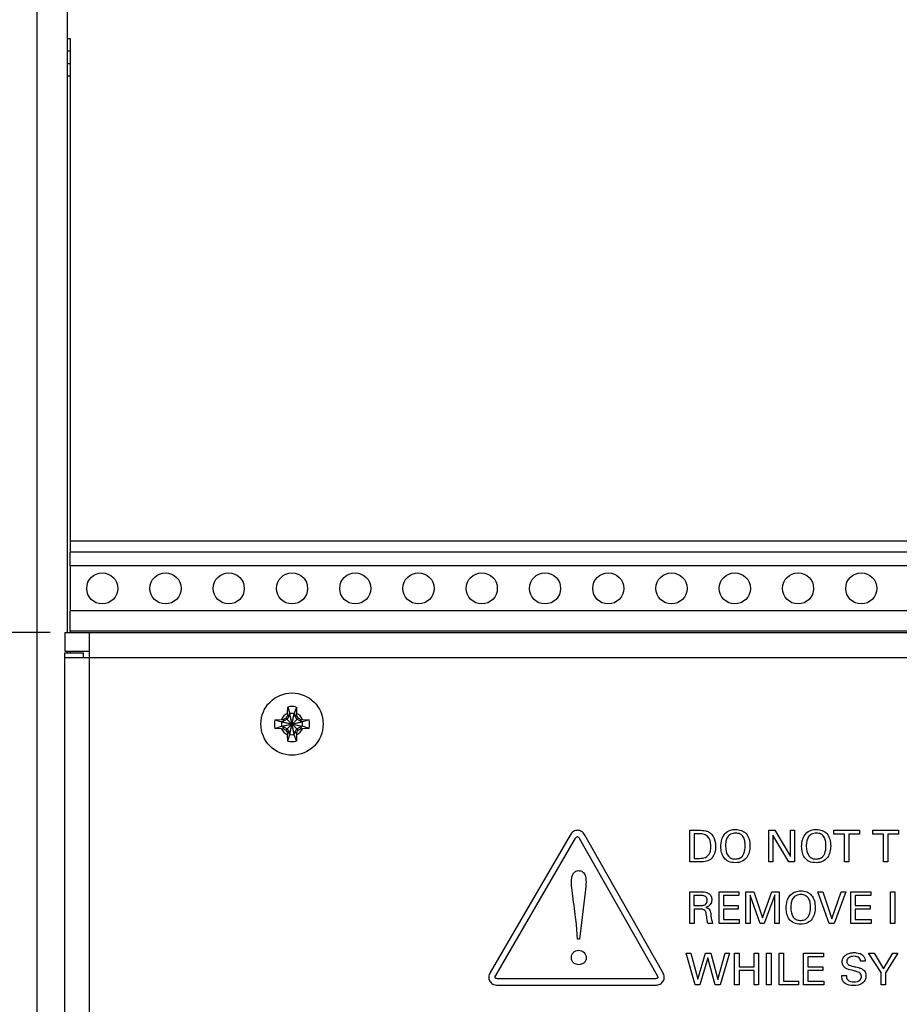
# Model space of a CAD drawing. Header units: inches. Extents: x 0 to 34, y 0 to 22.
# Tile 6 of 20: x 13.9 to 15.2, y 10.6 to 12.1. Entities that reach past the tile are written whole.
import ezdxf

# ---------------------------------------------------------------- set-up
doc = ezdxf.new("R2010")
doc.units = ezdxf.units.IN
doc.header["$LTSCALE"] = 1.87
doc.header["$MEASUREMENT"] = 0
doc.layers.get('0').update_dxf_attribs({"linetype": 'CONTINUOUS'})
doc.layers.add('DIMENSIONS', color=7, linetype='CONTINUOUS')
doc.styles.get("Standard").update_dxf_attribs({"font": 'txt', "width": 0.8})
doc.dimstyles.new('DIMSTYLE_1', dxfattribs={"dimtxt": 0.125, "dimasz": 0.18, "dimexe": 0.125, "dimexo": 0.0625, "dimgap": 0.0625, "dimtad": 0, "dimtih": 1, "dimtoh": 1, "dimlfac": 2, "dimdsep": 46, "dimtxsty": 'STANDARD', "dimblk": '_FILLED', "dimblk1": '_FILLED', "dimblk2": '_FILLED', "dimcen": 0.09, "dimadec": 0, "dimazin": 0, "dimtp": 0.001, "dimtm": 0.001, "dimtfac": 1, "dimtofl": 0, "dimtmove": 0, "dimatfit": 3, "dimldrblk": '_FILLED', "dimfxl": 1, "dimtolj": 1, "dimarcsym": 0})

# ---------------------------------------------------------------- blocks, each defined once
blk = doc.blocks.new('_FILLED')
at = {"color": 0, "linetype": 'BYBLOCK'}
blk.add_solid([(0, 0), (-1, 0.1736), (-1, -0.1736)], dxfattribs=at)
blk = doc.blocks.new('*D7')
at = {"layer": 'DIMENSIONS', "color": 2, "linetype": 'CONTINUOUS'}
for p, q in [((13.9028, 11.1781), (11.7602, 11.1781)), ((11.8852, 11.1781), (11.8852, 10.7788)), ((11.8852, 10.1294), (11.8852, 10.5288)), ((14.3134, 10.1294), (11.7602, 10.1294))]:
    blk.add_line(p, q, dxfattribs=at)
at = {"layer": 'DIMENSIONS', "color": 2, "linetype": 'CONTINUOUS', "xscale": 0.18, "yscale": 0.18, "zscale": 0.18}
for p, rotation in [((11.8852, 11.1781), 90), ((11.8852, 10.1294), 270)]:
    blk.add_blockref('_FILLED', p, dxfattribs=dict(at, rotation=rotation))
at = {"layer": 'DIMENSIONS', "color": 2, "linetype": 'CONTINUOUS', "insert": (11.8852, 10.7163), "char_height": 0.125, "width": 1.325, "attachment_point": 2, "line_spacing_factor": 0.9}
blk.add_mtext('53.28{\\Ftxt.shx;\\W1.000000;\\H0.125000; }[2.098]', dxfattribs=at)
blk = doc.blocks.new('*D9')
at = {"layer": 'DIMENSIONS', "color": 2, "linetype": 'CONTINUOUS'}
for p, q in [((13.3852, 11.4253), (13.3852, 8.2915)), ((14.7352, 9.7075), (14.7352, 8.2915)), ((13.3852, 8.4165), (13.6477, 8.4165)), ((14.7352, 8.4165), (14.4727, 8.4165))]:
    blk.add_line(p, q, dxfattribs=at)
at = {"layer": 'DIMENSIONS', "color": 2, "linetype": 'CONTINUOUS', "xscale": 0.18, "yscale": 0.18, "zscale": 0.18, "rotation": 180}
blk.add_blockref('_FILLED', (13.3852, 8.4165), dxfattribs=at)
at = {"layer": 'DIMENSIONS', "color": 2, "linetype": 'CONTINUOUS', "xscale": 0.18, "yscale": 0.18, "zscale": 0.18}
blk.add_blockref('_FILLED', (14.7352, 8.4165), dxfattribs=at)
at = {"layer": 'DIMENSIONS', "color": 2, "linetype": 'CONTINUOUS', "insert": (13.9602, 8.479), "char_height": 0.125, "width": 0.7, "attachment_point": 2, "line_spacing_factor": 0.9}
blk.add_mtext('68.58\\P[2.700]', dxfattribs=at)
blk = doc.blocks.new('*D10')
at = {"layer": 'DIMENSIONS', "color": 2, "linetype": 'CONTINUOUS'}
for p, q in [((13.3424, 13.6675), (12.5102, 13.6675)), ((12.6352, 13.6675), (12.6352, 12.5478)), ((12.6352, 11.1781), (12.6352, 12.2978)), ((13.8633, 11.1781), (12.5102, 11.1781))]:
    blk.add_line(p, q, dxfattribs=at)
at = {"layer": 'DIMENSIONS', "color": 2, "linetype": 'CONTINUOUS', "xscale": 0.18, "yscale": 0.18, "zscale": 0.18}
for p, rotation in [((12.6352, 13.6675), 90), ((12.6352, 11.1781), 270)]:
    blk.add_blockref('_FILLED', p, dxfattribs=dict(at, rotation=rotation))
at = {"layer": 'DIMENSIONS', "color": 2, "linetype": 'CONTINUOUS', "insert": (12.6352, 12.4853), "char_height": 0.125, "width": 1.425, "attachment_point": 2, "line_spacing_factor": 0.9}
blk.add_mtext('126.46{\\Ftxt.shx;\\W1.000000;\\H0.125000; }[4.979]', dxfattribs=at)

msp = doc.modelspace()

# ---------------------------------------------------------------- linework, layer by layer
at = {"color": 7, "linetype": 'CONTINUOUS'}
for p, q in [((13.8823, 9.3082), (13.8823, 13.6675)), ((13.9295, 13.1964), (13.9295, 11.1781)), ((13.9295, 12.1178), (13.9345, 12.1178)), ((13.9295, 12.0981), (13.9345, 12.0981)), ((13.9295, 12.0784), (13.9345, 12.0784)), ((13.9295, 12.0587), (13.9345, 12.0587)), ((21.1372, 11.3229), (13.9345, 11.3229)), ((13.9345, 11.2835), (13.9345, 11.3052)), ((21.1372, 11.3052), (13.9345, 11.3052)), ((21.1372, 11.2835), (13.9345, 11.2835)), ((13.9345, 11.1802), (13.9345, 11.2126)), ((21.1372, 11.2126), (13.9345, 11.2126)), ((13.9258, 11.1781), (13.9258, 11.1486)), ((22.336, 11.1802), (13.9345, 11.1802)), ((13.9258, 11.1486), (13.9653, 11.1486)), ((13.9258, 11.1461), (13.9553, 11.1461)), ((13.9295, 11.1486), (13.9295, 11.1461)), ((13.9553, 11.1386), (13.9553, 11.1461)), ((14.278, 11.0502), (14.2784, 11.0603)), ((14.2784, 11.0603), (14.2818, 11.0499)), ((14.2921, 11.0603), (14.2887, 11.0499)), ((14.2921, 11.0603), (14.2925, 11.0502)), ((14.2948, 11.0239), (14.2757, 11.0429)), ((14.2757, 11.0239), (14.2948, 11.0429)), ((14.2818, 11.0485), (14.2775, 11.0411)), ((14.2779, 11.0466), (14.2818, 11.0485)), ((14.2818, 11.0499), (14.2818, 11.0485)), ((14.2818, 11.0169), (14.2887, 11.0499)), ((14.2887, 11.0169), (14.2818, 11.0499)), ((14.2818, 11.0183), (14.2887, 11.0485)), ((14.2887, 11.0183), (14.2818, 11.0485)), ((14.2887, 11.0485), (14.2887, 11.0499)), ((14.293, 11.0411), (14.2887, 11.0485)), ((14.2887, 11.0485), (14.2926, 11.0466)), ((14.2583, 11.0402), (14.2685, 11.0407)), ((14.2583, 11.0402), (14.2688, 11.0368)), ((14.2583, 11.0266), (14.2688, 11.0299)), ((14.2685, 11.0261), (14.2583, 11.0266)), ((14.2688, 11.0368), (14.3017, 11.0299)), ((14.2701, 11.0368), (14.2688, 11.0368)), ((14.2688, 11.0299), (14.3017, 11.0368)), ((14.2688, 11.0299), (14.2701, 11.0299)), ((14.2775, 11.0411), (14.2701, 11.0368)), ((14.2721, 11.0407), (14.2701, 11.0368)), ((14.2701, 11.0368), (14.3003, 11.0299)), ((14.2701, 11.0299), (14.3003, 11.0368)), ((14.2721, 11.026), (14.2701, 11.0299)), ((14.2701, 11.0299), (14.2775, 11.0257)), ((14.3003, 11.0368), (14.293, 11.0411)), ((14.293, 11.0257), (14.3003, 11.0299)), ((14.2984, 11.0407), (14.3003, 11.0368)), ((14.3003, 11.0299), (14.2984, 11.026)), ((14.3017, 11.0368), (14.3003, 11.0368)), ((14.3003, 11.0299), (14.3017, 11.0299)), ((14.3122, 11.0402), (14.3017, 11.0368)), ((14.3122, 11.0266), (14.3017, 11.0299)), ((14.302, 11.0407), (14.3122, 11.0402)), ((14.3122, 11.0266), (14.302, 11.0261)), ((14.2775, 11.0257), (14.2818, 11.0183)), ((14.2818, 11.0183), (14.2779, 11.0202)), ((14.2784, 11.0064), (14.278, 11.0166)), ((14.2784, 11.0064), (14.2818, 11.0169)), ((14.2818, 11.0183), (14.2818, 11.0169)), ((14.2887, 11.0183), (14.293, 11.0257)), ((14.2926, 11.0202), (14.2887, 11.0183)), ((14.2887, 11.0169), (14.2887, 11.0183)), ((14.2921, 11.0064), (14.2887, 11.0169)), ((14.2925, 11.0166), (14.2921, 11.0064))]:
    msp.add_line(p, q, dxfattribs=at)
at = {"color": 3, "linetype": 'CONTINUOUS'}
for p, q in [((13.9345, 12.1178), (13.9345, 11.3052)), ((13.9345, 11.2835), (13.9345, 11.2126)), ((13.9258, 11.1781), (22.3447, 11.1781)), ((13.9345, 11.1802), (13.9345, 11.1781)), ((13.9653, 9.6996), (13.9653, 11.1781)), ((13.9258, 9.7316), (13.9258, 11.1461)), ((13.9258, 11.1386), (22.3447, 11.1386)), ((13.9345, 11.1486), (13.9345, 11.1461))]:
    msp.add_line(p, q, dxfattribs=at)
at = {"color": 40, "linetype": 'CONTINUOUS'}
for p, q in [((14.725, 10.8577), (14.5986, 10.6407)), ((14.8713, 10.6407), (14.748, 10.8577)), ((14.914, 10.8153), (14.914, 10.8654)), ((14.914, 10.8654), (14.9285, 10.8654)), ((14.921, 10.8597), (14.921, 10.821)), ((14.9293, 10.8597), (14.921, 10.8597)), ((15.0391, 10.8153), (15.0391, 10.8654)), ((15.0391, 10.8654), (15.0487, 10.8654)), ((15.0454, 10.8579), (15.0454, 10.8153)), ((15.0709, 10.8153), (15.0454, 10.8579)), ((15.0487, 10.8654), (15.0734, 10.824)), ((15.0734, 10.824), (15.0734, 10.8654)), ((15.0734, 10.8654), (15.0798, 10.8654)), ((15.0798, 10.8654), (15.0798, 10.8153)), ((15.1419, 10.8595), (15.1419, 10.8654)), ((15.1419, 10.8654), (15.1823, 10.8654)), ((15.1587, 10.8595), (15.1419, 10.8595)), ((15.1587, 10.8153), (15.1587, 10.8595)), ((15.1655, 10.8595), (15.1655, 10.8153)), ((15.1823, 10.8595), (15.1655, 10.8595)), ((15.1823, 10.8654), (15.1823, 10.8595)), ((15.2036, 10.8595), (15.2036, 10.8654)), ((15.2036, 10.8654), (15.2441, 10.8654)), ((15.2204, 10.8595), (15.2036, 10.8595)), ((15.2204, 10.8153), (15.2204, 10.8595)), ((15.2273, 10.8595), (15.2273, 10.8153)), ((15.2441, 10.8595), (15.2273, 10.8595)), ((15.2441, 10.8654), (15.2441, 10.8595)), ((14.6074, 10.6357), (14.7336, 10.8528)), ((14.7394, 10.8528), (14.8626, 10.6358)), ((14.9281, 10.8153), (14.914, 10.8153)), ((14.921, 10.821), (14.9278, 10.821)), ((15.0454, 10.8153), (15.0391, 10.8153)), ((15.0798, 10.8153), (15.0709, 10.8153)), ((15.1655, 10.8153), (15.1587, 10.8153)), ((15.2273, 10.8153), (15.2204, 10.8153)), ((14.7495, 10.7762), (14.7397, 10.693)), ((14.9139, 10.7181), (14.9139, 10.7682)), ((14.9139, 10.7682), (14.9318, 10.7682)), ((14.9206, 10.7624), (14.9206, 10.7466)), ((14.9316, 10.7624), (14.9206, 10.7624)), ((14.9603, 10.7181), (14.9603, 10.7682)), ((14.9603, 10.7682), (14.9918, 10.7682)), ((14.9673, 10.7623), (14.9673, 10.7467)), ((14.9918, 10.7623), (14.9673, 10.7623)), ((14.9918, 10.7682), (14.9918, 10.7623)), ((15.0028, 10.7181), (15.0028, 10.7682)), ((15.0028, 10.7682), (15.0151, 10.7682)), ((15.0095, 10.7629), (15.0095, 10.7181)), ((15.0254, 10.7181), (15.0095, 10.7629)), ((15.0151, 10.7682), (15.0292, 10.7269)), ((15.0292, 10.7269), (15.0437, 10.7682)), ((15.0484, 10.7632), (15.0319, 10.7181)), ((15.0437, 10.7682), (15.0552, 10.7682)), ((15.0484, 10.7181), (15.0484, 10.7632)), ((15.0552, 10.7682), (15.0552, 10.7181)), ((15.1346, 10.7181), (15.1167, 10.7682)), ((15.1167, 10.7682), (15.1244, 10.7682)), ((15.1244, 10.7682), (15.1386, 10.7254)), ((15.1386, 10.7254), (15.1536, 10.7682)), ((15.1606, 10.7682), (15.1422, 10.7181)), ((15.1536, 10.7682), (15.1606, 10.7682)), ((15.1687, 10.7181), (15.1687, 10.7682)), ((15.1687, 10.7682), (15.2001, 10.7682)), ((15.1756, 10.7623), (15.1756, 10.7467)), ((15.2001, 10.7623), (15.1756, 10.7623)), ((15.2001, 10.7682), (15.2001, 10.7623)), ((15.2313, 10.7181), (15.2313, 10.7682)), ((15.2313, 10.7682), (15.2382, 10.7682)), ((15.2382, 10.7682), (15.2382, 10.7181)), ((14.9206, 10.7466), (14.9316, 10.7466)), ((14.9673, 10.7467), (14.9906, 10.7467)), ((14.9906, 10.7467), (14.9906, 10.7409)), ((15.1756, 10.7467), (15.199, 10.7467)), ((15.199, 10.7467), (15.199, 10.7409)), ((14.9208, 10.7407), (14.9208, 10.7181)), ((14.9295, 10.7407), (14.9208, 10.7407)), ((14.9673, 10.7409), (14.9673, 10.7242)), ((14.9906, 10.7409), (14.9673, 10.7409)), ((15.1756, 10.7409), (15.1756, 10.7242)), ((15.199, 10.7409), (15.1756, 10.7409)), ((14.7368, 10.693), (14.7349, 10.7165)), ((14.9208, 10.7181), (14.9139, 10.7181)), ((14.9502, 10.7181), (14.9428, 10.7181)), ((14.9923, 10.7181), (14.9603, 10.7181)), ((14.9673, 10.7242), (14.9923, 10.7242)), ((14.9923, 10.7242), (14.9923, 10.7181)), ((15.0095, 10.7181), (15.0028, 10.7181)), ((15.0319, 10.7181), (15.0254, 10.7181)), ((15.0552, 10.7181), (15.0484, 10.7181)), ((15.1422, 10.7181), (15.1346, 10.7181)), ((15.2007, 10.7181), (15.1687, 10.7181)), ((15.1756, 10.7242), (15.2007, 10.7242)), ((15.2007, 10.7242), (15.2007, 10.7181)), ((15.2382, 10.7181), (15.2313, 10.7181)), ((14.7397, 10.693), (14.7368, 10.693)), ((14.9227, 10.6209), (14.9085, 10.671)), ((14.9085, 10.671), (14.9159, 10.671)), ((14.9159, 10.671), (14.9267, 10.6297)), ((14.9267, 10.6297), (14.9387, 10.671)), ((14.9387, 10.671), (14.9473, 10.671)), ((14.9473, 10.671), (14.9586, 10.6294)), ((14.9586, 10.6294), (14.97, 10.671)), ((14.9768, 10.671), (14.9619, 10.6209)), ((14.97, 10.671), (14.9768, 10.671)), ((14.9849, 10.6209), (14.9849, 10.671)), ((14.9849, 10.671), (14.9919, 10.671)), ((14.9919, 10.671), (14.9919, 10.6495)), ((15.0157, 10.6495), (15.0157, 10.671)), ((15.0157, 10.671), (15.0226, 10.671)), ((15.0226, 10.671), (15.0226, 10.6209)), ((15.0356, 10.6209), (15.0356, 10.671)), ((15.0356, 10.671), (15.0425, 10.671)), ((15.0425, 10.671), (15.0425, 10.6209)), ((15.0555, 10.6209), (15.0555, 10.671)), ((15.0555, 10.671), (15.0624, 10.671)), ((15.0624, 10.671), (15.0624, 10.627)), ((15.094, 10.6209), (15.094, 10.671)), ((15.094, 10.671), (15.1254, 10.671)), ((15.1254, 10.671), (15.1254, 10.6651)), ((15.2164, 10.6406), (15.1968, 10.671)), ((15.1968, 10.671), (15.2054, 10.671)), ((15.2054, 10.671), (15.2202, 10.6464)), ((15.2202, 10.6464), (15.2352, 10.671)), ((15.2429, 10.671), (15.2234, 10.6402)), ((15.2352, 10.671), (15.2429, 10.671)), ((14.9426, 10.6637), (14.9302, 10.6209)), ((14.9542, 10.6209), (14.9426, 10.6637)), ((15.1009, 10.6651), (15.1009, 10.6495)), ((15.1254, 10.6651), (15.1009, 10.6651)), ((15.1913, 10.6585), (15.184, 10.6585)), ((14.9919, 10.6495), (15.0157, 10.6495)), ((14.9919, 10.6435), (14.9919, 10.6209)), ((15.0157, 10.6435), (14.9919, 10.6435)), ((15.0157, 10.6209), (15.0157, 10.6435)), ((15.1009, 10.6495), (15.1243, 10.6495)), ((15.1009, 10.6436), (15.1009, 10.627)), ((15.1243, 10.6436), (15.1009, 10.6436)), ((15.1243, 10.6495), (15.1243, 10.6436)), ((15.2164, 10.6209), (15.2164, 10.6406)), ((15.2234, 10.6402), (15.2234, 10.6209)), ((14.8596, 10.6307), (14.6102, 10.6307)), ((15.0624, 10.627), (15.0857, 10.627)), ((15.0857, 10.627), (15.0857, 10.6209)), ((15.1009, 10.627), (15.126, 10.627)), ((15.126, 10.627), (15.126, 10.6209)), ((15.1543, 10.6355), (15.1616, 10.6355)), ((14.6102, 10.6206), (14.8596, 10.6206)), ((14.9302, 10.6209), (14.9227, 10.6209)), ((14.9619, 10.6209), (14.9542, 10.6209)), ((14.9919, 10.6209), (14.9849, 10.6209)), ((15.0226, 10.6209), (15.0157, 10.6209)), ((15.0425, 10.6209), (15.0356, 10.6209)), ((15.0857, 10.6209), (15.0555, 10.6209)), ((15.126, 10.6209), (15.094, 10.6209)), ((15.2234, 10.6209), (15.2164, 10.6209))]:
    msp.add_line(p, q, dxfattribs=at)
at = {"color": 7, "linetype": 'CONTINUOUS'}
for centre, radius in [((13.9852, 11.2481), 0.0246), ((14.0852, 11.2481), 0.0246), ((14.1852, 11.2481), 0.0246), ((14.2852, 11.2481), 0.0246), ((14.3852, 11.2481), 0.0246), ((14.4852, 11.2481), 0.0246), ((14.5852, 11.2481), 0.0246), ((14.6852, 11.2481), 0.0246), ((14.7852, 11.2481), 0.0246), ((14.8852, 11.2481), 0.0246), ((14.9852, 11.2481), 0.0246), ((15.0852, 11.2481), 0.0246), ((15.1852, 11.2481), 0.0246), ((14.2852, 11.0334), 0.0492)]:
    msp.add_circle(centre, radius, dxfattribs=at)
for centre, radius, start, end in [((14.2852, 11.0334), 0.0278, 75.8131, 104.1869), ((14.2852, 11.0334), 0.0183, 113.4465, 156.5535), ((14.7753, 10.1846), 0.9931, 120.1991, 120.4448), ((15.134, 10.5434), 0.9931, 149.5552, 149.8009), ((14.8731, 11.0339), 0.5954, 178.4345, 178.7793), ((14.2852, 11.0334), 0.0168, 78.1893, 101.8107), ((13.7, 11.034), 0.5927, 1.2199, 1.5662), ((14.2852, 11.0334), 0.0183, 23.4465, 66.5535), ((13.4365, 10.5434), 0.9931, 30.1991, 30.4448), ((13.7952, 10.1846), 0.9931, 59.5552, 59.8009), ((14.2852, 11.0334), 0.0278, 165.8131, 194.1869), ((14.2852, 11.0334), 0.0168, 168.1893, 191.8107), ((14.2847, 10.4481), 0.5927, 91.2199, 91.5662), ((14.2852, 11.0334), 0.0183, 203.4465, 246.5535), ((14.2847, 11.6212), 0.5954, 268.4345, 268.7793), ((14.7753, 11.8822), 0.9931, 239.5552, 239.8009), ((14.2852, 11.0334), 0.0183, 293.4465, 336.5535), ((13.7952, 11.8822), 0.9931, 300.1991, 300.4448), ((14.2857, 10.4455), 0.5954, 88.4345, 88.7793), ((14.2858, 11.6186), 0.5927, 271.2199, 271.5662), ((14.2852, 11.0334), 0.0168, 348.1893, 11.8107), ((14.2852, 11.0334), 0.0278, 345.8131, 14.1869), ((15.134, 11.5234), 0.9931, 210.1991, 210.4448), ((14.8705, 11.0328), 0.5927, 181.2199, 181.5662), ((14.2852, 11.0334), 0.0168, 258.1893, 281.8107), ((13.6974, 11.0329), 0.5954, 358.4345, 358.7793), ((13.4365, 11.5234), 0.9931, 329.5552, 329.8009), ((14.2852, 11.0334), 0.0278, 255.8131, 284.1869)]:
    msp.add_arc(centre, radius, start, end, dxfattribs=at)
at = {"color": 40, "linetype": 'CONTINUOUS'}
for points, knots in [([(14.7366, 10.8654), (14.7343, 10.8655), (14.7294, 10.8639), (14.7262, 10.86), (14.725, 10.8577)], [0, 0, 0, 0, 0.468547, 1, 1, 1, 1]), ([(14.7336, 10.8528), (14.7338, 10.8532), (14.7346, 10.8543), (14.7357, 10.8554), (14.7366, 10.8554)], [0, 0, 0, 0, 0.341825, 1, 1, 1, 1]), ([(14.748, 10.8577), (14.7468, 10.8599), (14.7437, 10.8638), (14.7388, 10.8654), (14.7366, 10.8654)], [0, 0, 0, 0, 0.53157, 1, 1, 1, 1]), ([(14.7366, 10.8554), (14.7371, 10.8554), (14.7382, 10.8545), (14.7389, 10.8535), (14.7394, 10.8528)], [0, 0, 0, 0, 0.354745, 1, 1, 1, 1]), ([(14.9285, 10.8654), (14.9321, 10.8654), (14.9375, 10.8654), (14.9445, 10.8629), (14.9475, 10.8604), (14.9487, 10.8589)], [0, 0, 0, 0, 0.48183, 0.730621, 1, 1, 1, 1]), ([(14.9426, 10.8553), (14.9412, 10.8569), (14.9368, 10.8596), (14.9319, 10.8597), (14.9293, 10.8597)], [0, 0, 0, 0, 0.457562, 1, 1, 1, 1]), ([(14.9475, 10.8397), (14.9475, 10.8405), (14.9473, 10.846), (14.9458, 10.8518), (14.9426, 10.8553)], [0, 0, 0, 0, 0.151907, 1, 1, 1, 1]), ([(14.9487, 10.8589), (14.952, 10.8551), (14.9545, 10.8483), (14.9549, 10.8417), (14.9549, 10.8399)], [0, 0, 0, 0, 0.744725, 1, 1, 1, 1]), ([(14.9633, 10.84), (14.9633, 10.8416), (14.9636, 10.8486), (14.966, 10.856), (14.9697, 10.86)], [0, 0, 0, 0, 0.221614, 1, 1, 1, 1]), ([(14.9697, 10.86), (14.972, 10.8625), (14.9775, 10.8659), (14.9837, 10.8667), (14.9864, 10.8667)], [0, 0, 0, 0, 0.552113, 1, 1, 1, 1]), ([(14.9865, 10.8609), (14.9838, 10.8609), (14.9787, 10.86), (14.9732, 10.8547), (14.9709, 10.8478), (14.9706, 10.843), (14.9706, 10.8404)], [0, 0, 0, 0, 0.27398, 0.503324, 0.742364, 1, 1, 1, 1]), ([(14.9864, 10.8667), (14.9896, 10.8667), (14.9958, 10.8659), (15.0068, 10.8584), (15.0091, 10.8476), (15.0091, 10.8409)], [0, 0, 0, 0, 0.247991, 0.47311, 1, 1, 1, 1]), ([(15.0017, 10.8409), (15.0017, 10.8436), (15.0014, 10.8485), (14.999, 10.8553), (14.9937, 10.8602), (14.989, 10.8609), (14.9865, 10.8609)], [0, 0, 0, 0, 0.27983, 0.519811, 0.74112, 1, 1, 1, 1]), ([(15.0909, 10.84), (15.0909, 10.8416), (15.0912, 10.8486), (15.0937, 10.856), (15.0974, 10.86)], [0, 0, 0, 0, 0.221613, 1, 1, 1, 1]), ([(15.0974, 10.86), (15.0997, 10.8625), (15.1052, 10.8659), (15.1114, 10.8667), (15.1141, 10.8667)], [0, 0, 0, 0, 0.5521, 1, 1, 1, 1]), ([(15.1142, 10.8609), (15.1115, 10.8609), (15.1064, 10.86), (15.1009, 10.8547), (15.0986, 10.8478), (15.0982, 10.843), (15.0982, 10.8404)], [0, 0, 0, 0, 0.27398, 0.503321, 0.742361, 1, 1, 1, 1]), ([(15.1141, 10.8667), (15.1173, 10.8667), (15.1235, 10.8659), (15.1345, 10.8584), (15.1368, 10.8476), (15.1368, 10.8409)], [0, 0, 0, 0, 0.247991, 0.47311, 1, 1, 1, 1]), ([(15.1294, 10.8409), (15.1294, 10.8436), (15.129, 10.8485), (15.1267, 10.8553), (15.1214, 10.8602), (15.1166, 10.8609), (15.1142, 10.8609)], [0, 0, 0, 0, 0.279827, 0.519808, 0.74112, 1, 1, 1, 1]), ([(14.9409, 10.8238), (14.9437, 10.8258), (14.947, 10.8313), (14.9475, 10.8372), (14.9475, 10.8397)], [0, 0, 0, 0, 0.586424, 1, 1, 1, 1]), ([(14.9549, 10.8399), (14.9549, 10.8375), (14.9542, 10.83), (14.9505, 10.8226), (14.9466, 10.8194)], [0, 0, 0, 0, 0.326899, 1, 1, 1, 1]), ([(14.9859, 10.8141), (14.9822, 10.8141), (14.9754, 10.8151), (14.9675, 10.8215), (14.9639, 10.8304), (14.9633, 10.8367), (14.9633, 10.84)], [0, 0, 0, 0, 0.281123, 0.512208, 0.745421, 1, 1, 1, 1]), ([(15.0091, 10.8409), (15.0091, 10.8376), (15.0085, 10.8311), (15.0048, 10.8221), (14.9968, 10.8152), (14.9897, 10.8141), (14.9859, 10.8141)], [0, 0, 0, 0, 0.246707, 0.480961, 0.715194, 1, 1, 1, 1]), ([(14.9972, 10.8246), (14.9982, 10.8259), (15.001, 10.8309), (15.0017, 10.8368), (15.0017, 10.8409)], [0, 0, 0, 0, 0.282034, 1, 1, 1, 1]), ([(15.1136, 10.8141), (15.1099, 10.8141), (15.1031, 10.8151), (15.0952, 10.8215), (15.0915, 10.8304), (15.0909, 10.8367), (15.0909, 10.84)], [0, 0, 0, 0, 0.281123, 0.512208, 0.745421, 1, 1, 1, 1]), ([(15.1368, 10.8409), (15.1368, 10.8376), (15.1361, 10.8311), (15.1325, 10.8221), (15.1245, 10.8152), (15.1174, 10.8141), (15.1136, 10.8141)], [0, 0, 0, 0, 0.246709, 0.480965, 0.7152, 1, 1, 1, 1]), ([(15.1249, 10.8246), (15.1259, 10.8259), (15.1287, 10.8309), (15.1294, 10.8368), (15.1294, 10.8409)], [0, 0, 0, 0, 0.282027, 1, 1, 1, 1]), ([(14.9278, 10.821), (14.929, 10.821), (14.9334, 10.8211), (14.9383, 10.8218), (14.9409, 10.8238)], [0, 0, 0, 0, 0.266899, 1, 1, 1, 1]), ([(14.975, 10.8246), (14.9763, 10.823), (14.9799, 10.8205), (14.9841, 10.82), (14.9861, 10.82)], [0, 0, 0, 0, 0.509582, 1, 1, 1, 1]), ([(14.9861, 10.82), (14.9881, 10.82), (14.9923, 10.8206), (14.9959, 10.823), (14.9972, 10.8246)], [0, 0, 0, 0, 0.493044, 1, 1, 1, 1]), ([(15.1027, 10.8246), (15.104, 10.823), (15.1076, 10.8205), (15.1118, 10.82), (15.1138, 10.82)], [0, 0, 0, 0, 0.509582, 1, 1, 1, 1]), ([(15.1138, 10.82), (15.1158, 10.82), (15.12, 10.8206), (15.1235, 10.823), (15.1249, 10.8246)], [0, 0, 0, 0, 0.493047, 1, 1, 1, 1]), ([(14.9466, 10.8194), (14.9443, 10.8175), (14.9379, 10.8151), (14.9315, 10.8153), (14.9281, 10.8153)], [0, 0, 0, 0, 0.471467, 1, 1, 1, 1]), ([(14.7269, 10.7834), (14.7269, 10.7855), (14.7272, 10.7897), (14.7287, 10.7956), (14.7323, 10.8005), (14.7362, 10.8016), (14.7381, 10.8016)], [0, 0, 0, 0, 0.270785, 0.528266, 0.75897, 1, 1, 1, 1]), ([(14.7381, 10.8016), (14.7404, 10.8016), (14.7452, 10.8004), (14.7492, 10.7939), (14.7503, 10.7856), (14.7499, 10.7796), (14.7495, 10.7762)], [0, 0, 0, 0, 0.215929, 0.423932, 0.682734, 1, 1, 1, 1]), ([(14.7349, 10.7165), (14.7344, 10.7217), (14.7329, 10.7335), (14.7304, 10.7516), (14.7282, 10.7687), (14.7269, 10.7792), (14.7269, 10.7834)], [0, 0, 0, 0, 0.231502, 0.530822, 0.814686, 1, 1, 1, 1]), ([(14.9416, 10.7542), (14.9416, 10.7559), (14.9411, 10.7589), (14.9371, 10.7622), (14.9336, 10.7624), (14.9316, 10.7624)], [0, 0, 0, 0, 0.330495, 0.581987, 1, 1, 1, 1]), ([(14.9318, 10.7682), (14.9326, 10.7682), (14.9365, 10.7682), (14.9407, 10.7675), (14.9433, 10.7658)], [0, 0, 0, 0, 0.200463, 1, 1, 1, 1]), ([(14.9433, 10.7658), (14.9451, 10.7648), (14.948, 10.7617), (14.9489, 10.7576), (14.9489, 10.7556)], [0, 0, 0, 0, 0.509854, 1, 1, 1, 1]), ([(15.0665, 10.7428), (15.0665, 10.7444), (15.0668, 10.7514), (15.0692, 10.7588), (15.0729, 10.7628)], [0, 0, 0, 0, 0.221613, 1, 1, 1, 1]), ([(15.0729, 10.7628), (15.0752, 10.7653), (15.0807, 10.7687), (15.0869, 10.7695), (15.0897, 10.7695)], [0, 0, 0, 0, 0.5521, 1, 1, 1, 1]), ([(15.0897, 10.7637), (15.0871, 10.7637), (15.0819, 10.7628), (15.0765, 10.7575), (15.0741, 10.7506), (15.0738, 10.7457), (15.0738, 10.7432)], [0, 0, 0, 0, 0.27398, 0.503321, 0.742361, 1, 1, 1, 1]), ([(15.0897, 10.7695), (15.0929, 10.7695), (15.099, 10.7686), (15.1101, 10.7612), (15.1123, 10.7504), (15.1123, 10.7436)], [0, 0, 0, 0, 0.247991, 0.47311, 1, 1, 1, 1]), ([(15.1049, 10.7437), (15.1049, 10.7464), (15.1046, 10.7513), (15.1022, 10.7581), (15.0969, 10.7629), (15.0922, 10.7637), (15.0897, 10.7637)], [0, 0, 0, 0, 0.279827, 0.519808, 0.74112, 1, 1, 1, 1]), ([(14.9316, 10.7466), (14.932, 10.7466), (14.9342, 10.7467), (14.9366, 10.7468), (14.9382, 10.7477)], [0, 0, 0, 0, 0.162514, 1, 1, 1, 1]), ([(14.9382, 10.7477), (14.9385, 10.7479), (14.9406, 10.7494), (14.9416, 10.7521), (14.9416, 10.7542)], [0, 0, 0, 0, 0.153864, 1, 1, 1, 1]), ([(14.9453, 10.7468), (14.9448, 10.7463), (14.9431, 10.7448), (14.9409, 10.7439), (14.9394, 10.7435)], [0, 0, 0, 0, 0.310486, 1, 1, 1, 1]), ([(14.9489, 10.7556), (14.9489, 10.7548), (14.9486, 10.7515), (14.947, 10.7484), (14.9453, 10.7468)], [0, 0, 0, 0, 0.265858, 1, 1, 1, 1]), ([(14.9405, 10.7313), (14.9402, 10.734), (14.9391, 10.7405), (14.9324, 10.7407), (14.9295, 10.7407)], [0, 0, 0, 0, 0.479664, 1, 1, 1, 1]), ([(14.9394, 10.7435), (14.9414, 10.743), (14.9459, 10.741), (14.9468, 10.7362), (14.9471, 10.7338)], [0, 0, 0, 0, 0.46328, 1, 1, 1, 1]), ([(14.9428, 10.7181), (14.9424, 10.719), (14.9414, 10.7234), (14.9409, 10.7279), (14.9405, 10.7313)], [0, 0, 0, 0, 0.225607, 1, 1, 1, 1]), ([(14.9471, 10.7338), (14.9472, 10.7325), (14.9478, 10.7271), (14.9489, 10.7218), (14.9502, 10.7181)], [0, 0, 0, 0, 0.261116, 1, 1, 1, 1]), ([(15.0891, 10.7169), (15.0855, 10.7169), (15.0786, 10.7179), (15.0708, 10.7243), (15.0671, 10.7331), (15.0665, 10.7395), (15.0665, 10.7428)], [0, 0, 0, 0, 0.281123, 0.512208, 0.745421, 1, 1, 1, 1]), ([(15.1123, 10.7436), (15.1123, 10.7403), (15.1117, 10.7339), (15.108, 10.7249), (15.1001, 10.718), (15.0929, 10.7169), (15.0891, 10.7169)], [0, 0, 0, 0, 0.246709, 0.480965, 0.7152, 1, 1, 1, 1]), ([(15.1004, 10.7274), (15.1015, 10.7286), (15.1043, 10.7337), (15.1049, 10.7396), (15.1049, 10.7437)], [0, 0, 0, 0, 0.282027, 1, 1, 1, 1]), ([(15.0782, 10.7274), (15.0795, 10.7258), (15.0831, 10.7233), (15.0873, 10.7228), (15.0893, 10.7228)], [0, 0, 0, 0, 0.50956, 1, 1, 1, 1]), ([(15.0893, 10.7228), (15.0914, 10.7228), (15.0955, 10.7233), (15.0991, 10.7258), (15.1004, 10.7274)], [0, 0, 0, 0, 0.493044, 1, 1, 1, 1]), ([(14.7269, 10.6639), (14.7269, 10.6669), (14.7292, 10.6732), (14.7355, 10.6756), (14.7384, 10.6756)], [0, 0, 0, 0, 0.505125, 1, 1, 1, 1]), ([(14.7384, 10.6756), (14.7415, 10.6756), (14.7478, 10.6731), (14.7503, 10.6669), (14.7503, 10.6639)], [0, 0, 0, 0, 0.507227, 1, 1, 1, 1]), ([(15.155, 10.6573), (15.155, 10.6596), (15.1561, 10.6641), (15.1609, 10.6689), (15.1672, 10.6714), (15.1718, 10.672), (15.1741, 10.672)], [0, 0, 0, 0, 0.253884, 0.489092, 0.737976, 1, 1, 1, 1]), ([(15.1741, 10.672), (15.1751, 10.672), (15.1801, 10.6717), (15.1855, 10.67), (15.1882, 10.667)], [0, 0, 0, 0, 0.201856, 1, 1, 1, 1]), ([(14.7384, 10.6528), (14.7358, 10.6528), (14.7315, 10.6541), (14.7275, 10.6588), (14.7269, 10.6621), (14.7269, 10.6639)], [0, 0, 0, 0, 0.445947, 0.698823, 1, 1, 1, 1]), ([(14.7503, 10.6639), (14.7503, 10.6622), (14.7497, 10.6589), (14.7457, 10.6542), (14.7412, 10.6528), (14.7384, 10.6528)], [0, 0, 0, 0, 0.287411, 0.537355, 1, 1, 1, 1]), ([(15.1602, 10.6474), (15.1585, 10.6486), (15.1557, 10.6516), (15.155, 10.6556), (15.155, 10.6573)], [0, 0, 0, 0, 0.544754, 1, 1, 1, 1]), ([(15.1735, 10.6661), (15.1707, 10.6661), (15.1664, 10.6654), (15.1629, 10.6615), (15.1624, 10.6592), (15.1624, 10.658)], [0, 0, 0, 0, 0.55291, 0.773352, 1, 1, 1, 1]), ([(15.1624, 10.658), (15.1624, 10.657), (15.1627, 10.6551), (15.1646, 10.6529), (15.1677, 10.6515), (15.1701, 10.6509), (15.1714, 10.6506)], [0, 0, 0, 0, 0.225166, 0.428882, 0.675953, 1, 1, 1, 1]), ([(15.184, 10.6585), (15.184, 10.6598), (15.1834, 10.6623), (15.1796, 10.6657), (15.1759, 10.6661), (15.1735, 10.6661)], [0, 0, 0, 0, 0.274417, 0.507703, 1, 1, 1, 1]), ([(15.1882, 10.667), (15.1894, 10.6657), (15.1909, 10.6629), (15.1912, 10.6598), (15.1913, 10.6585)], [0, 0, 0, 0, 0.572148, 1, 1, 1, 1]), ([(14.5986, 10.6407), (14.5974, 10.6385), (14.5956, 10.6338), (14.5967, 10.6288), (14.5978, 10.6269)], [0, 0, 0, 0, 0.531137, 1, 1, 1, 1]), ([(14.872, 10.6269), (14.8732, 10.6288), (14.8743, 10.6338), (14.8726, 10.6385), (14.8713, 10.6407)], [0, 0, 0, 0, 0.472086, 1, 1, 1, 1]), ([(15.1738, 10.643), (15.1709, 10.6437), (15.1663, 10.6448), (15.1617, 10.6464), (15.1602, 10.6474)], [0, 0, 0, 0, 0.6266, 1, 1, 1, 1]), ([(15.1714, 10.6506), (15.1738, 10.65), (15.1776, 10.649), (15.1831, 10.6476), (15.1861, 10.6463), (15.1876, 10.6453)], [0, 0, 0, 0, 0.432664, 0.695338, 1, 1, 1, 1]), ([(15.1854, 10.6345), (15.1854, 10.6357), (15.1849, 10.6381), (15.1821, 10.6406), (15.1783, 10.6419), (15.1754, 10.6426), (15.1738, 10.643)], [0, 0, 0, 0, 0.226903, 0.433233, 0.685008, 1, 1, 1, 1]), ([(15.1876, 10.6453), (15.1895, 10.644), (15.1921, 10.6408), (15.1926, 10.6369), (15.1926, 10.6353)], [0, 0, 0, 0, 0.59303, 1, 1, 1, 1]), ([(14.5978, 10.6269), (14.5989, 10.6249), (14.6027, 10.6215), (14.6077, 10.6206), (14.6102, 10.6206)], [0, 0, 0, 0, 0.468981, 1, 1, 1, 1]), ([(14.6065, 10.6318), (14.6064, 10.632), (14.6062, 10.6334), (14.6068, 10.6347), (14.6074, 10.6357)], [0, 0, 0, 0, 0.15712, 1, 1, 1, 1]), ([(14.6102, 10.6307), (14.6094, 10.6307), (14.6081, 10.6308), (14.6067, 10.6314), (14.6065, 10.6318)], [0, 0, 0, 0, 0.645356, 1, 1, 1, 1]), ([(14.8634, 10.6319), (14.8632, 10.6315), (14.8618, 10.6308), (14.8605, 10.6307), (14.8596, 10.6307)], [0, 0, 0, 0, 0.347711, 1, 1, 1, 1]), ([(14.8596, 10.6206), (14.8621, 10.6206), (14.8671, 10.6215), (14.8709, 10.6249), (14.872, 10.6269)], [0, 0, 0, 0, 0.5331, 1, 1, 1, 1]), ([(14.8626, 10.6358), (14.863, 10.635), (14.8636, 10.6338), (14.8637, 10.6323), (14.8634, 10.6319)], [0, 0, 0, 0, 0.651381, 1, 1, 1, 1]), ([(15.1573, 10.6254), (15.156, 10.627), (15.1545, 10.6304), (15.1543, 10.634), (15.1543, 10.6355)], [0, 0, 0, 0, 0.568798, 1, 1, 1, 1]), ([(15.1728, 10.6197), (15.1716, 10.6197), (15.1661, 10.6199), (15.16, 10.6219), (15.1573, 10.6254)], [0, 0, 0, 0, 0.208219, 1, 1, 1, 1]), ([(15.1616, 10.6355), (15.1616, 10.6333), (15.1628, 10.6269), (15.17, 10.6256), (15.1736, 10.6256)], [0, 0, 0, 0, 0.373142, 1, 1, 1, 1]), ([(15.1926, 10.6353), (15.1926, 10.6332), (15.1918, 10.6289), (15.1858, 10.6213), (15.1779, 10.6197), (15.1728, 10.6197)], [0, 0, 0, 0, 0.226295, 0.449585, 1, 1, 1, 1]), ([(15.1736, 10.6256), (15.1771, 10.6256), (15.1834, 10.627), (15.1854, 10.6326), (15.1854, 10.6345)], [0, 0, 0, 0, 0.643488, 1, 1, 1, 1])]:
    msp.add_open_spline(points, degree=3, knots=knots, dxfattribs=at)
for points in [[(14.9706, 10.8404), (14.9706, 10.835), (14.9716, 10.8289), (14.975, 10.8246)], [(15.0982, 10.8404), (15.0982, 10.835), (15.0992, 10.8289), (15.1027, 10.8246)], [(15.0738, 10.7432), (15.0738, 10.7377), (15.0748, 10.7317), (15.0782, 10.7274)]]:
    msp.add_open_spline(points, degree=3, dxfattribs=at)

# ---------------------------------------------------------------- dimensions: what is measured, and where the dimension line sits
at = {"layer": 'DIMENSIONS', "color": 2, "linetype": 'CONTINUOUS'}
for base, p1, p2, angle, picture, middle in [((12.6352, 11.1781), (13.4049, 13.6675), (13.9258, 11.1781), 270, '*D10', (12.6352, 12.4228)), ((13.3852, 8.4165), (14.7352, 9.77), (13.3852, 11.4878), 180, '*D9', (14.0602, 8.3227)), ((11.8852, 11.1781), (14.3759, 10.1294), (13.9653, 11.1781), 90, '*D7', (11.8852, 10.6538))]:
    dim = msp.add_linear_dim(base=base, p1=p1, p2=p2, angle=angle, dimstyle='DIMSTYLE_1', dxfattribs=at)
    dim.commit()
    dim.dimension.update_dxf_attribs({"geometry": picture, "text_midpoint": middle, "dimtype": 160})

doc.saveas('drawing.dxf')
